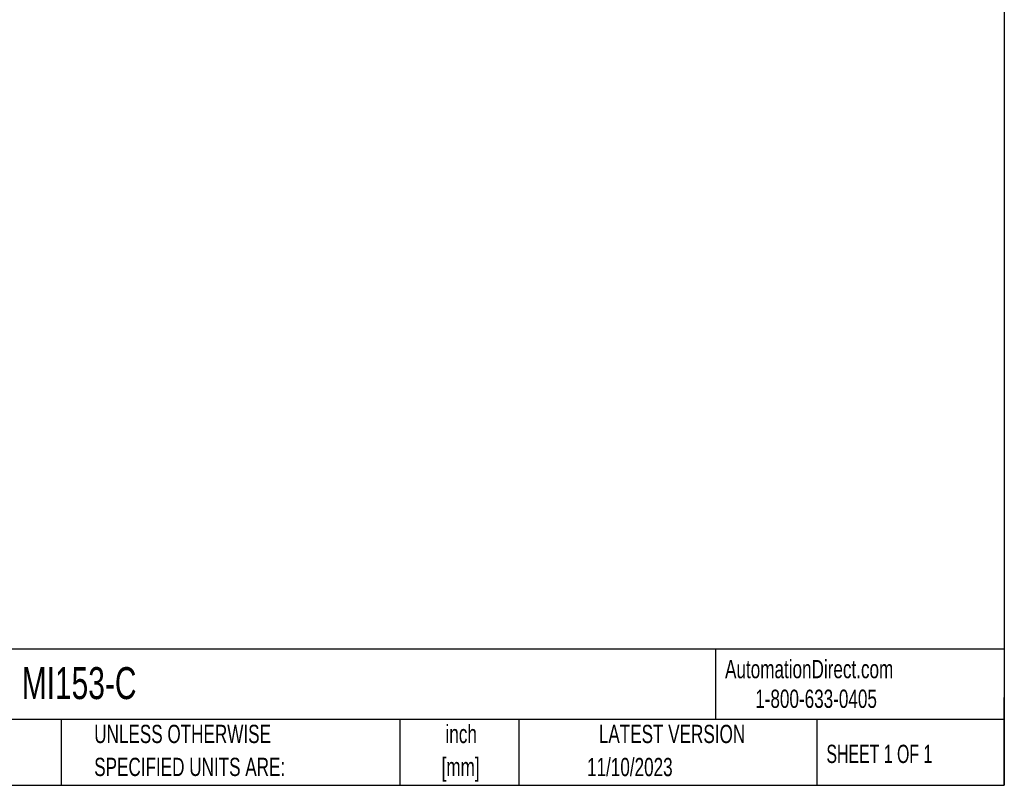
# Model space of a CAD drawing. Header units: inches. Extents: x 0.2 to 10.8, y 0.2 to 8.2.
# Tile 14 of 24: x 6.3 to 10.8, y 0.2 to 3.7. Entities that reach past the tile are written whole.
import ezdxf

# ---------------------------------------------------------------- set-up
doc = ezdxf.new("R2010")
doc.units = ezdxf.units.IN
doc.header["$MEASUREMENT"] = 0
doc.layers.add('TEXT', color=140, linetype='Continuous', lineweight=25)
doc.styles.add('SLDTEXTSTYLE0', font='TXT', dxfattribs={"width": 0.7})
doc.styles.add('SLDTEXTSTYLE1', font='TXT', dxfattribs={"width": 0.65})

msp = doc.modelspace()

# ---------------------------------------------------------------- linework, layer by layer
at = {"layer": 'TEXT'}
for p, q in [((10.75, 8.25), (10.75, 0.25)), ((10.75, 0.8711), (0.25, 0.8711)), ((9.4321, 0.8711), (9.4321, 0.55)), ((10.75, 0.25), (10.75, 0.65)), ((10.75, 0.55), (0.25, 0.55)), ((6.448, 0.55), (6.448, 0.25)), ((7.9931, 0.55), (7.9931, 0.25)), ((8.5359, 0.55), (8.5359, 0.25)), ((9.8956, 0.55), (9.8956, 0.25)), ((0.25, 0.25), (10.75, 0.25))]:
    msp.add_line(p, q, dxfattribs=at)

# ---------------------------------------------------------------- texts
for s, insert, char_height, attachment_point, style in [('AutomationDirect.com', (9.4762, 0.8219), 0.083333, 1, 'SLDTEXTSTYLE0'), ('MI153-C', (6.268, 0.7892), 0.14583, 1, 'SLDTEXTSTYLE0'), ('1-800-633-0405', (9.6138, 0.6865), 0.083333, 1, 'SLDTEXTSTYLE0'), ('UNLESS OTHERWISE', (6.5987, 0.5261), 0.083333, 1, 'SLDTEXTSTYLE0'), ('inch', (8.2726, 0.526), 0.08333, 2, 'SLDTEXTSTYLE0'), ('LATEST VERSION', (9.2343, 0.5261), 0.083333, 2, 'SLDTEXTSTYLE0'), ('SHEET 1 OF 1', (9.9386, 0.4351), 0.083333, 1, 'SLDTEXTSTYLE1'), ('SPECIFIED UNITS ARE:', (6.5987, 0.3757), 0.083333, 1, 'SLDTEXTSTYLE0'), ('[mm]', (8.2698, 0.3756), 0.08333, 2, 'SLDTEXTSTYLE0'), ('11/10/2023', (9.0419, 0.3751), 0.08333, 2, 'SLDTEXTSTYLE0')]:
    msp.add_mtext(s, dxfattribs=dict(at, insert=insert, char_height=char_height, attachment_point=attachment_point, style=style))

doc.saveas('drawing.dxf')
